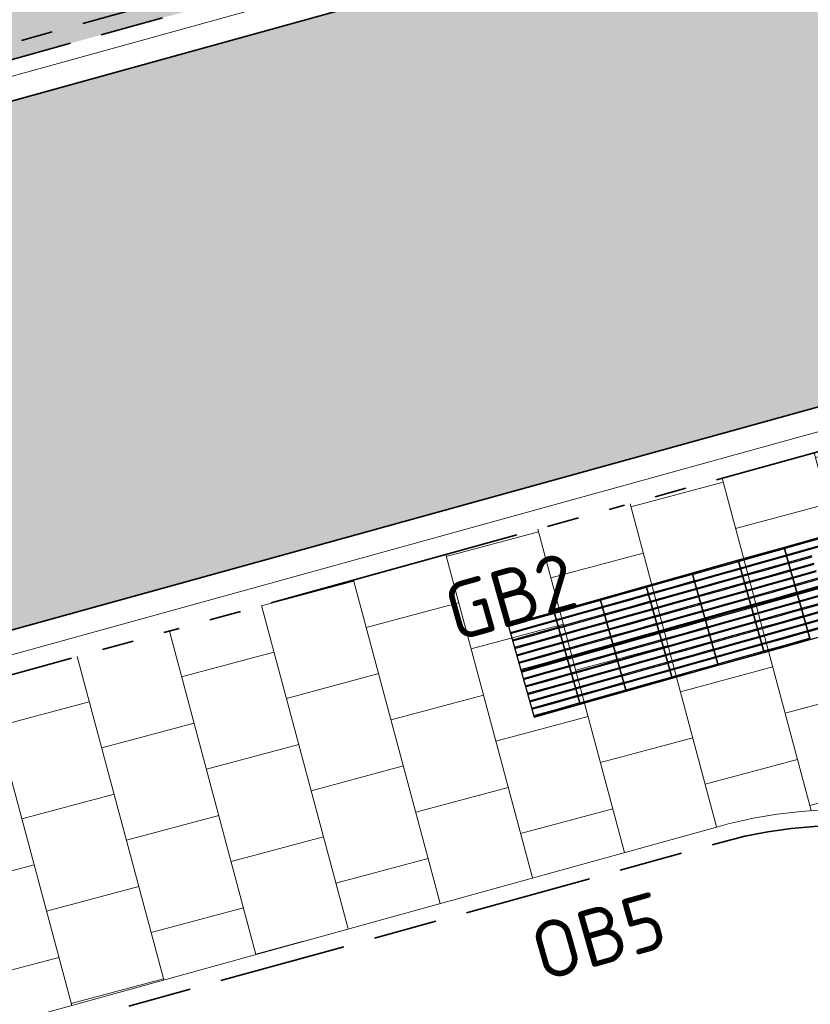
# Model space of a CAD drawing. Header units: metres. Extents: x 196651 to 397723, y 354703 to 710691.
# Tile 32 of 256: x 197585.09 to 197590.06, y 355976.68 to 355982.85. Entities that reach past the tile are written whole.
import ezdxf
from ezdxf.enums import TextEntityAlignment as Align

# ---------------------------------------------------------------- set-up
doc = ezdxf.new("R2010")
doc.units = ezdxf.units.M
doc.header["$MEASUREMENT"] = 0
for name, pattern in [('VH-OPSLUITBAND_100X200', [16, 8, -2, 4, -2]), ('VH-RIJWIELPADBAND_410X225', [28, 16, -2, 2, -2, 0, -2, 2, -2]), ('VH-TROTTOIRBAND_180-200', [20, 10, -2, 2, -2, 2, -2])]:
    doc.linetypes.add(name, pattern=pattern)
for name, color, linetype, lineweight in [('N-WE-GR-GRAS_BERM-A', 86, 'Continuous', 5), ('N-WE-VH-GOOT_TEGEL-G', 170, 'Continuous', 35), ('N-WE-VH-KANTOPSLUITING_OPSLUITBAND_100X200-G', 5, 'VH-OPSLUITBAND_100X200', 35), ('N-WE-VH-KANTOPSLUITING_RIJWIELPADBAND_410X250-G', 5, 'VH-RIJWIELPADBAND_410X225', 35), ('N-WE-VH-KANTOPSLUITING_TEKST-T', 7, 'VH-OPSLUITBAND_100X200', 35), ('N-WE-VH-KANTOPSLUITING_TROTTOIRBAND_180 200-G', 6, 'VH-TROTTOIRBAND_180-200', 35), ('N-WE-VH-KANTVERHARDING-G', 1, 'Continuous', 5), ('N-WE-VH-VERHARDING_ASFALT_DEKLAAG-G_ZWART', 252, 'Continuous', 5), ('N-WE-VH-VERHARDING_TEGEL-A', 252, 'Continuous', 5), ('N-WE-VH-VERKEERSTEGEL-GELEIDETEGEL-S', 5, 'Continuous', 25), ('X-XX-AL-AANPIJLING-M', 7, 'Continuous', 18)]:
    doc.layers.add(name, color=color, linetype=linetype, lineweight=lineweight)
doc.layers.add('N-WE-VH-VERHARDING_ASFALT_DEKLAAG-G_ROOD', color=7, linetype='Continuous', lineweight=5, true_color=0xbf4040)
doc.styles.add('NLCS-ISO', font='NLCS-ISO.ttf')
doc.styles.add('NLCS-ISO-M200-T18', font='NLCS-ISO.ttf')
doc.dimstyles.new('NLCS-M200-T18-PIJL', dxfattribs={"dimscale": 0.2, "dimtxt": 1.8, "dimasz": 1.8, "dimexe": 2, "dimexo": 2, "dimgap": 0.7, "dimtad": 1, "dimzin": 0, "dimdsep": 46, "dimtxsty": 'NLCS-ISO-M200-T18', "dimcen": 0, "dimdle": 2, "dimse1": 1, "dimse2": 1, "dimclrd": 256, "dimclre": 256, "dimclrt": 256, "dimadec": 1, "dimazin": 0, "dimtfac": 1, "dimtofl": 0, "dimtmove": 1, "dimatfit": 0, "dimfxl": 2, "dimfxlon": 1, "dimtfillclr": 254, "dimtolj": 1, "dimtzin": 0, "dimlwd": 18, "dimlwe": 18, "dimarcsym": 0})

# ---------------------------------------------------------------- blocks, each defined once
blk = doc.blocks.new('TEKST TB')
at = {"style": 'NLCS-ISO'}
blk.add_attdef('TEKST_TROTTOIRBANDEN', text='', height=0.36, rotation=0.34071, dxfattribs=at).set_placement((0, 0), align=Align.BOTTOM_CENTER)
blk = doc.blocks.new('*U1822')
at = {"flags": 128}
for points in [[(3.3, 0.3), (3.3, 0.6), (3.6, 0.6), (3.6, 0.3)], [(3.6, 0.3), (3.6, 0.6), (3.9, 0.6), (3.9, 0.3)], [(3.9, 0.3), (3.9, 0.6), (4.2, 0.6), (4.2, 0.3)], [(4.2, 0.3), (4.2, 0.6), (4.5, 0.6), (4.5, 0.3)], [(4.5, 0.3), (4.5, 0.6), (4.8, 0.6), (4.8, 0.3)], [(4.8, 0.3), (4.8, 0.6), (5.1, 0.6), (5.1, 0.3)], [(5.1, 0.3), (5.1, 0.6), (5.4, 0.6), (5.4, 0.3)], [(3.3, 0), (3.3, 0.3), (3.6, 0.3), (3.6, 0)], [(3.6, 0), (3.6, 0.3), (3.9, 0.3), (3.9, 0)], [(3.9, 0), (3.9, 0.3), (4.2, 0.3), (4.2, 0)], [(4.2, 0), (4.2, 0.3), (4.5, 0.3), (4.5, 0)], [(4.5, 0), (4.5, 0.3), (4.8, 0.3), (4.8, 0)], [(4.8, 0), (4.8, 0.3), (5.1, 0.3), (5.1, 0)], [(5.1, 0), (5.1, 0.3), (5.4, 0.3), (5.4, 0)]]:
    blk.add_lwpolyline(points, close=True, dxfattribs=at)
for points in [[(3.3045, 0.5955, -0.414214), (3.307, 0.598), (3.4475, 0.598)], [(3.4475, 0.593), (3.307, 0.593, -0.414214), (3.3045, 0.5955), (3.3045, 0.5955)], [(3.4475, 0.598), (3.593, 0.598, -0.414214), (3.5955, 0.5955), (3.5955, 0.5955, -0.414214), (3.593, 0.593), (3.4475, 0.593)], [(3.6045, 0.5955, -0.414214), (3.607, 0.598), (3.7475, 0.598)], [(3.7475, 0.593), (3.607, 0.593, -0.414214), (3.6045, 0.5955), (3.6045, 0.5955)], [(3.7475, 0.598), (3.893, 0.598, -0.414214), (3.8955, 0.5955), (3.8955, 0.5955, -0.414214), (3.893, 0.593), (3.7475, 0.593)], [(3.9045, 0.5955, -0.414214), (3.907, 0.598), (4.0475, 0.598)], [(4.0475, 0.593), (3.907, 0.593, -0.414214), (3.9045, 0.5955), (3.9045, 0.5955)], [(4.0475, 0.598), (4.193, 0.598, -0.414214), (4.1955, 0.5955), (4.1955, 0.5955, -0.414214), (4.193, 0.593), (4.0475, 0.593)], [(4.2045, 0.5955, -0.414214), (4.207, 0.598), (4.3475, 0.598)], [(4.3475, 0.593), (4.207, 0.593, -0.414214), (4.2045, 0.5955), (4.2045, 0.5955)], [(4.3475, 0.598), (4.493, 0.598, -0.414214), (4.4955, 0.5955), (4.4955, 0.5955, -0.414214), (4.493, 0.593), (4.3475, 0.593)], [(4.5045, 0.5955, -0.414214), (4.507, 0.598), (4.6475, 0.598)], [(4.6475, 0.593), (4.507, 0.593, -0.414214), (4.5045, 0.5955), (4.5045, 0.5955)], [(4.6475, 0.598), (4.793, 0.598, -0.414214), (4.7955, 0.5955), (4.7955, 0.5955, -0.414214), (4.793, 0.593), (4.6475, 0.593)], [(4.8045, 0.5955, -0.414214), (4.807, 0.598), (4.9475, 0.598)], [(4.9475, 0.593), (4.807, 0.593, -0.414214), (4.8045, 0.5955), (4.8045, 0.5955)], [(4.9475, 0.598), (5.093, 0.598, -0.414214), (5.0955, 0.5955), (5.0955, 0.5955, -0.414214), (5.093, 0.593), (4.9475, 0.593)], [(5.1045, 0.5955, -0.414214), (5.107, 0.598), (5.2475, 0.598)], [(5.2475, 0.593), (5.107, 0.593, -0.414214), (5.1045, 0.5955), (5.1045, 0.5955)], [(5.2475, 0.598), (5.393, 0.598, -0.414214), (5.3955, 0.5955), (5.3955, 0.5955, -0.414214), (5.393, 0.593), (5.2475, 0.593)], [(3.3045, 0.547, -0.414214), (3.307, 0.5495), (3.4475, 0.5495)], [(3.4475, 0.5445), (3.307, 0.5445, -0.414214), (3.3045, 0.547), (3.3045, 0.547)], [(3.4475, 0.5495), (3.593, 0.5495, -0.414214), (3.5955, 0.547), (3.5955, 0.547, -0.414214), (3.593, 0.5445), (3.4475, 0.5445)], [(3.4475, 0.501), (3.593, 0.501, -0.414214), (3.5955, 0.4985), (3.5955, 0.4985, -0.414214), (3.593, 0.496), (3.4475, 0.496)], [(3.6045, 0.547, -0.414214), (3.607, 0.5495), (3.7475, 0.5495)], [(3.7475, 0.5445), (3.607, 0.5445, -0.414214), (3.6045, 0.547), (3.6045, 0.547)], [(3.6045, 0.4985, -0.414214), (3.607, 0.501), (3.7475, 0.501)], [(3.7475, 0.496), (3.607, 0.496, -0.414214), (3.6045, 0.4985), (3.6045, 0.4985)], [(3.7475, 0.5495), (3.893, 0.5495, -0.414214), (3.8955, 0.547), (3.8955, 0.547, -0.414214), (3.893, 0.5445), (3.7475, 0.5445)], [(3.7475, 0.501), (3.893, 0.501, -0.414214), (3.8955, 0.4985), (3.8955, 0.4985, -0.414214), (3.893, 0.496), (3.7475, 0.496)], [(3.9045, 0.547, -0.414214), (3.907, 0.5495), (4.0475, 0.5495)], [(4.0475, 0.5445), (3.907, 0.5445, -0.414214), (3.9045, 0.547), (3.9045, 0.547)], [(3.9045, 0.4985, -0.414214), (3.907, 0.501), (4.0475, 0.501)], [(4.0475, 0.496), (3.907, 0.496, -0.414214), (3.9045, 0.4985), (3.9045, 0.4985)], [(4.0475, 0.5495), (4.193, 0.5495, -0.414214), (4.1955, 0.547), (4.1955, 0.547, -0.414214), (4.193, 0.5445), (4.0475, 0.5445)], [(4.0475, 0.501), (4.193, 0.501, -0.414214), (4.1955, 0.4985), (4.1955, 0.4985, -0.414214), (4.193, 0.496), (4.0475, 0.496)], [(4.2045, 0.547, -0.414214), (4.207, 0.5495), (4.3475, 0.5495)], [(4.3475, 0.5445), (4.207, 0.5445, -0.414214), (4.2045, 0.547), (4.2045, 0.547)], [(4.2045, 0.4985, -0.414214), (4.207, 0.501), (4.3475, 0.501)], [(4.3475, 0.496), (4.207, 0.496, -0.414214), (4.2045, 0.4985), (4.2045, 0.4985)], [(4.3475, 0.5495), (4.493, 0.5495, -0.414214), (4.4955, 0.547), (4.4955, 0.547, -0.414214), (4.493, 0.5445), (4.3475, 0.5445)], [(4.3475, 0.501), (4.493, 0.501, -0.414214), (4.4955, 0.4985), (4.4955, 0.4985, -0.414214), (4.493, 0.496), (4.3475, 0.496)], [(4.5045, 0.547, -0.414214), (4.507, 0.5495), (4.6475, 0.5495)], [(4.6475, 0.5445), (4.507, 0.5445, -0.414214), (4.5045, 0.547), (4.5045, 0.547)], [(4.5045, 0.4985, -0.414214), (4.507, 0.501), (4.6475, 0.501)], [(4.6475, 0.496), (4.507, 0.496, -0.414214), (4.5045, 0.4985), (4.5045, 0.4985)], [(4.6475, 0.5495), (4.793, 0.5495, -0.414214), (4.7955, 0.547), (4.7955, 0.547, -0.414214), (4.793, 0.5445), (4.6475, 0.5445)], [(4.6475, 0.501), (4.793, 0.501, -0.414214), (4.7955, 0.4985), (4.7955, 0.4985, -0.414214), (4.793, 0.496), (4.6475, 0.496)], [(4.8045, 0.547, -0.414214), (4.807, 0.5495), (4.9475, 0.5495)], [(4.9475, 0.5445), (4.807, 0.5445, -0.414214), (4.8045, 0.547), (4.8045, 0.547)], [(4.8045, 0.4985, -0.414214), (4.807, 0.501), (4.9475, 0.501)], [(4.9475, 0.496), (4.807, 0.496, -0.414214), (4.8045, 0.4985), (4.8045, 0.4985)], [(4.9475, 0.5495), (5.093, 0.5495, -0.414214), (5.0955, 0.547), (5.0955, 0.547, -0.414214), (5.093, 0.5445), (4.9475, 0.5445)], [(4.9475, 0.501), (5.093, 0.501, -0.414214), (5.0955, 0.4985), (5.0955, 0.4985, -0.414214), (5.093, 0.496), (4.9475, 0.496)], [(5.1045, 0.547, -0.414214), (5.107, 0.5495), (5.2475, 0.5495)], [(5.2475, 0.5445), (5.107, 0.5445, -0.414214), (5.1045, 0.547), (5.1045, 0.547)], [(5.1045, 0.4985, -0.414214), (5.107, 0.501), (5.2475, 0.501)], [(5.2475, 0.496), (5.107, 0.496, -0.414214), (5.1045, 0.4985), (5.1045, 0.4985)], [(5.2475, 0.5495), (5.393, 0.5495, -0.414214), (5.3955, 0.547), (5.3955, 0.547, -0.414214), (5.393, 0.5445), (5.2475, 0.5445)], [(5.2475, 0.501), (5.393, 0.501, -0.414214), (5.3955, 0.4985), (5.3955, 0.4985, -0.414214), (5.393, 0.496), (5.2475, 0.496)], [(3.4475, 0.4525), (3.593, 0.4525, -0.414214), (3.5955, 0.45), (3.5955, 0.45, -0.414214), (3.593, 0.4475), (3.4475, 0.4475)], [(3.6045, 0.45, -0.414214), (3.607, 0.4525), (3.7475, 0.4525)], [(3.7475, 0.4475), (3.607, 0.4475, -0.414214), (3.6045, 0.45), (3.6045, 0.45)], [(3.7475, 0.4525), (3.893, 0.4525, -0.414214), (3.8955, 0.45), (3.8955, 0.45, -0.414214), (3.893, 0.4475), (3.7475, 0.4475)], [(3.9045, 0.45, -0.414214), (3.907, 0.4525), (4.0475, 0.4525)], [(4.0475, 0.4475), (3.907, 0.4475, -0.414214), (3.9045, 0.45), (3.9045, 0.45)], [(4.0475, 0.4525), (4.193, 0.4525, -0.414214), (4.1955, 0.45), (4.1955, 0.45, -0.414214), (4.193, 0.4475), (4.0475, 0.4475)], [(4.2045, 0.45, -0.414214), (4.207, 0.4525), (4.3475, 0.4525)], [(4.3475, 0.4475), (4.207, 0.4475, -0.414214), (4.2045, 0.45), (4.2045, 0.45)], [(4.3475, 0.4525), (4.493, 0.4525, -0.414214), (4.4955, 0.45), (4.4955, 0.45, -0.414214), (4.493, 0.4475), (4.3475, 0.4475)], [(4.5045, 0.45, -0.414214), (4.507, 0.4525), (4.6475, 0.4525)], [(4.6475, 0.4475), (4.507, 0.4475, -0.414214), (4.5045, 0.45), (4.5045, 0.45)], [(4.6475, 0.4525), (4.793, 0.4525, -0.414214), (4.7955, 0.45), (4.7955, 0.45, -0.414214), (4.793, 0.4475), (4.6475, 0.4475)], [(4.8045, 0.45, -0.414214), (4.807, 0.4525), (4.9475, 0.4525)], [(4.9475, 0.4475), (4.807, 0.4475, -0.414214), (4.8045, 0.45), (4.8045, 0.45)], [(4.9475, 0.4525), (5.093, 0.4525, -0.414214), (5.0955, 0.45), (5.0955, 0.45, -0.414214), (5.093, 0.4475), (4.9475, 0.4475)], [(5.1045, 0.45, -0.414214), (5.107, 0.4525), (5.2475, 0.4525)], [(5.2475, 0.4475), (5.107, 0.4475, -0.414214), (5.1045, 0.45), (5.1045, 0.45)], [(5.2475, 0.4525), (5.393, 0.4525, -0.414214), (5.3955, 0.45), (5.3955, 0.45, -0.414214), (5.393, 0.4475), (5.2475, 0.4475)], [(3.4475, 0.404), (3.593, 0.404, -0.414214), (3.5955, 0.4015), (3.5955, 0.4015, -0.414214), (3.593, 0.399), (3.4475, 0.399)], [(3.6045, 0.4015, -0.414214), (3.607, 0.404), (3.7475, 0.404)], [(3.7475, 0.399), (3.607, 0.399, -0.414214), (3.6045, 0.4015), (3.6045, 0.4015)], [(3.7475, 0.404), (3.893, 0.404, -0.414214), (3.8955, 0.4015), (3.8955, 0.4015, -0.414214), (3.893, 0.399), (3.7475, 0.399)], [(3.9045, 0.4015, -0.414214), (3.907, 0.404), (4.0475, 0.404)], [(4.0475, 0.399), (3.907, 0.399, -0.414214), (3.9045, 0.4015), (3.9045, 0.4015)], [(4.0475, 0.404), (4.193, 0.404, -0.414214), (4.1955, 0.4015), (4.1955, 0.4015, -0.414214), (4.193, 0.399), (4.0475, 0.399)], [(4.2045, 0.4015, -0.414214), (4.207, 0.404), (4.3475, 0.404)], [(4.3475, 0.399), (4.207, 0.399, -0.414214), (4.2045, 0.4015), (4.2045, 0.4015)], [(4.3475, 0.404), (4.493, 0.404, -0.414214), (4.4955, 0.4015), (4.4955, 0.4015, -0.414214), (4.493, 0.399), (4.3475, 0.399)], [(4.5045, 0.4015, -0.414214), (4.507, 0.404), (4.6475, 0.404)], [(4.6475, 0.399), (4.507, 0.399, -0.414214), (4.5045, 0.4015), (4.5045, 0.4015)], [(4.6475, 0.404), (4.793, 0.404, -0.414214), (4.7955, 0.4015), (4.7955, 0.4015, -0.414214), (4.793, 0.399), (4.6475, 0.399)], [(4.8045, 0.4015, -0.414214), (4.807, 0.404), (4.9475, 0.404)], [(4.9475, 0.399), (4.807, 0.399, -0.414214), (4.8045, 0.4015), (4.8045, 0.4015)], [(4.9475, 0.404), (5.093, 0.404, -0.414214), (5.0955, 0.4015), (5.0955, 0.4015, -0.414214), (5.093, 0.399), (4.9475, 0.399)], [(5.1045, 0.4015, -0.414214), (5.107, 0.404), (5.2475, 0.404)], [(5.2475, 0.399), (5.107, 0.399, -0.414214), (5.1045, 0.4015), (5.1045, 0.4015)], [(5.2475, 0.404), (5.393, 0.404, -0.414214), (5.3955, 0.4015), (5.3955, 0.4015, -0.414214), (5.393, 0.399), (5.2475, 0.399)], [(3.4475, 0.3555), (3.593, 0.3555, -0.414214), (3.5955, 0.353), (3.5955, 0.353, -0.414214), (3.593, 0.3505), (3.4475, 0.3505)], [(3.6045, 0.353, -0.414214), (3.607, 0.3555), (3.7475, 0.3555)], [(3.7475, 0.3505), (3.607, 0.3505, -0.414214), (3.6045, 0.353), (3.6045, 0.353)], [(3.7475, 0.3555), (3.893, 0.3555, -0.414214), (3.8955, 0.353), (3.8955, 0.353, -0.414214), (3.893, 0.3505), (3.7475, 0.3505)], [(3.9045, 0.353, -0.414214), (3.907, 0.3555), (4.0475, 0.3555)], [(4.0475, 0.3505), (3.907, 0.3505, -0.414214), (3.9045, 0.353), (3.9045, 0.353)], [(4.0475, 0.3555), (4.193, 0.3555, -0.414214), (4.1955, 0.353), (4.1955, 0.353, -0.414214), (4.193, 0.3505), (4.0475, 0.3505)], [(4.2045, 0.353, -0.414214), (4.207, 0.3555), (4.3475, 0.3555)], [(4.3475, 0.3505), (4.207, 0.3505, -0.414214), (4.2045, 0.353), (4.2045, 0.353)], [(4.3475, 0.3555), (4.493, 0.3555, -0.414214), (4.4955, 0.353), (4.4955, 0.353, -0.414214), (4.493, 0.3505), (4.3475, 0.3505)], [(4.5045, 0.353, -0.414214), (4.507, 0.3555), (4.6475, 0.3555)], [(4.6475, 0.3505), (4.507, 0.3505, -0.414214), (4.5045, 0.353), (4.5045, 0.353)], [(4.6475, 0.3555), (4.793, 0.3555, -0.414214), (4.7955, 0.353), (4.7955, 0.353, -0.414214), (4.793, 0.3505), (4.6475, 0.3505)], [(4.8045, 0.353, -0.414214), (4.807, 0.3555), (4.9475, 0.3555)], [(4.9475, 0.3505), (4.807, 0.3505, -0.414214), (4.8045, 0.353), (4.8045, 0.353)], [(4.9475, 0.3555), (5.093, 0.3555, -0.414214), (5.0955, 0.353), (5.0955, 0.353, -0.414214), (5.093, 0.3505), (4.9475, 0.3505)], [(5.1045, 0.353, -0.414214), (5.107, 0.3555), (5.2475, 0.3555)], [(5.2475, 0.3505), (5.107, 0.3505, -0.414214), (5.1045, 0.353), (5.1045, 0.353)], [(5.2475, 0.3555), (5.393, 0.3555, -0.414214), (5.3955, 0.353), (5.3955, 0.353, -0.414214), (5.393, 0.3505), (5.2475, 0.3505)], [(3.4475, 0.307), (3.593, 0.307, -0.414214), (3.5955, 0.3045), (3.5955, 0.3045, -0.414214), (3.593, 0.302), (3.4475, 0.302)], [(3.4475, 0.298), (3.593, 0.298, -0.414214), (3.5955, 0.2955), (3.5955, 0.2955, -0.414214), (3.593, 0.293), (3.4475, 0.293)], [(3.4475, 0.2495), (3.593, 0.2495, -0.414214), (3.5955, 0.247), (3.5955, 0.247, -0.414214), (3.593, 0.2445), (3.4475, 0.2445)], [(3.6045, 0.3045, -0.414214), (3.607, 0.307), (3.7475, 0.307)], [(3.7475, 0.302), (3.607, 0.302, -0.414214), (3.6045, 0.3045), (3.6045, 0.3045)], [(3.6045, 0.2955, -0.414214), (3.607, 0.298), (3.7475, 0.298)], [(3.7475, 0.293), (3.607, 0.293, -0.414214), (3.6045, 0.2955), (3.6045, 0.2955)], [(3.6045, 0.247, -0.414214), (3.607, 0.2495), (3.7475, 0.2495)], [(3.7475, 0.307), (3.893, 0.307, -0.414214), (3.8955, 0.3045), (3.8955, 0.3045, -0.414214), (3.893, 0.302), (3.7475, 0.302)], [(3.7475, 0.298), (3.893, 0.298, -0.414214), (3.8955, 0.2955), (3.8955, 0.2955, -0.414214), (3.893, 0.293), (3.7475, 0.293)], [(3.7475, 0.2495), (3.893, 0.2495, -0.414214), (3.8955, 0.247), (3.8955, 0.247, -0.414214), (3.893, 0.2445), (3.7475, 0.2445)], [(3.9045, 0.3045, -0.414214), (3.907, 0.307), (4.0475, 0.307)], [(4.0475, 0.302), (3.907, 0.302, -0.414214), (3.9045, 0.3045), (3.9045, 0.3045)], [(3.9045, 0.2955, -0.414214), (3.907, 0.298), (4.0475, 0.298)], [(4.0475, 0.293), (3.907, 0.293, -0.414214), (3.9045, 0.2955), (3.9045, 0.2955)], [(3.9045, 0.247, -0.414214), (3.907, 0.2495), (4.0475, 0.2495)], [(4.0475, 0.307), (4.193, 0.307, -0.414214), (4.1955, 0.3045), (4.1955, 0.3045, -0.414214), (4.193, 0.302), (4.0475, 0.302)], [(4.0475, 0.298), (4.193, 0.298, -0.414214), (4.1955, 0.2955), (4.1955, 0.2955, -0.414214), (4.193, 0.293), (4.0475, 0.293)], [(4.0475, 0.2495), (4.193, 0.2495, -0.414214), (4.1955, 0.247), (4.1955, 0.247, -0.414214), (4.193, 0.2445), (4.0475, 0.2445)], [(4.2045, 0.3045, -0.414214), (4.207, 0.307), (4.3475, 0.307)], [(4.3475, 0.302), (4.207, 0.302, -0.414214), (4.2045, 0.3045), (4.2045, 0.3045)], [(4.2045, 0.2955, -0.414214), (4.207, 0.298), (4.3475, 0.298)], [(4.3475, 0.293), (4.207, 0.293, -0.414214), (4.2045, 0.2955), (4.2045, 0.2955)], [(4.2045, 0.247, -0.414214), (4.207, 0.2495), (4.3475, 0.2495)], [(4.3475, 0.307), (4.493, 0.307, -0.414214), (4.4955, 0.3045), (4.4955, 0.3045, -0.414214), (4.493, 0.302), (4.3475, 0.302)], [(4.3475, 0.298), (4.493, 0.298, -0.414214), (4.4955, 0.2955), (4.4955, 0.2955, -0.414214), (4.493, 0.293), (4.3475, 0.293)], [(4.3475, 0.2495), (4.493, 0.2495, -0.414214), (4.4955, 0.247), (4.4955, 0.247, -0.414214), (4.493, 0.2445), (4.3475, 0.2445)], [(4.5045, 0.3045, -0.414214), (4.507, 0.307), (4.6475, 0.307)], [(4.6475, 0.302), (4.507, 0.302, -0.414214), (4.5045, 0.3045), (4.5045, 0.3045)], [(4.5045, 0.2955, -0.414214), (4.507, 0.298), (4.6475, 0.298)], [(4.6475, 0.293), (4.507, 0.293, -0.414214), (4.5045, 0.2955), (4.5045, 0.2955)], [(4.5045, 0.247, -0.414214), (4.507, 0.2495), (4.6475, 0.2495)], [(4.6475, 0.307), (4.793, 0.307, -0.414214), (4.7955, 0.3045), (4.7955, 0.3045, -0.414214), (4.793, 0.302), (4.6475, 0.302)], [(4.6475, 0.298), (4.793, 0.298, -0.414214), (4.7955, 0.2955), (4.7955, 0.2955, -0.414214), (4.793, 0.293), (4.6475, 0.293)], [(4.6475, 0.2495), (4.793, 0.2495, -0.414214), (4.7955, 0.247), (4.7955, 0.247, -0.414214), (4.793, 0.2445), (4.6475, 0.2445)], [(4.8045, 0.3045, -0.414214), (4.807, 0.307), (4.9475, 0.307)], [(4.9475, 0.302), (4.807, 0.302, -0.414214), (4.8045, 0.3045), (4.8045, 0.3045)], [(4.8045, 0.2955, -0.414214), (4.807, 0.298), (4.9475, 0.298)], [(4.9475, 0.293), (4.807, 0.293, -0.414214), (4.8045, 0.2955), (4.8045, 0.2955)], [(4.8045, 0.247, -0.414214), (4.807, 0.2495), (4.9475, 0.2495)], [(4.9475, 0.307), (5.093, 0.307, -0.414214), (5.0955, 0.3045), (5.0955, 0.3045, -0.414214), (5.093, 0.302), (4.9475, 0.302)], [(4.9475, 0.298), (5.093, 0.298, -0.414214), (5.0955, 0.2955), (5.0955, 0.2955, -0.414214), (5.093, 0.293), (4.9475, 0.293)], [(4.9475, 0.2495), (5.093, 0.2495, -0.414214), (5.0955, 0.247), (5.0955, 0.247, -0.414214), (5.093, 0.2445), (4.9475, 0.2445)], [(5.1045, 0.3045, -0.414214), (5.107, 0.307), (5.2475, 0.307)], [(5.2475, 0.302), (5.107, 0.302, -0.414214), (5.1045, 0.3045), (5.1045, 0.3045)], [(5.1045, 0.2955, -0.414214), (5.107, 0.298), (5.2475, 0.298)], [(5.2475, 0.293), (5.107, 0.293, -0.414214), (5.1045, 0.2955), (5.1045, 0.2955)], [(5.1045, 0.247, -0.414214), (5.107, 0.2495), (5.2475, 0.2495)], [(5.2475, 0.307), (5.393, 0.307, -0.414214), (5.3955, 0.3045), (5.3955, 0.3045, -0.414214), (5.393, 0.302), (5.2475, 0.302)], [(5.2475, 0.298), (5.393, 0.298, -0.414214), (5.3955, 0.2955), (5.3955, 0.2955, -0.414214), (5.393, 0.293), (5.2475, 0.293)], [(5.2475, 0.2495), (5.393, 0.2495, -0.414214), (5.3955, 0.247), (5.3955, 0.247, -0.414214), (5.393, 0.2445), (5.2475, 0.2445)], [(3.4475, 0.201), (3.593, 0.201, -0.414214), (3.5955, 0.1985), (3.5955, 0.1985, -0.414214), (3.593, 0.196), (3.4475, 0.196)], [(3.7475, 0.2445), (3.607, 0.2445, -0.414214), (3.6045, 0.247), (3.6045, 0.247)], [(3.6045, 0.1985, -0.414214), (3.607, 0.201), (3.7475, 0.201)], [(3.7475, 0.196), (3.607, 0.196, -0.414214), (3.6045, 0.1985), (3.6045, 0.1985)], [(3.7475, 0.201), (3.893, 0.201, -0.414214), (3.8955, 0.1985), (3.8955, 0.1985, -0.414214), (3.893, 0.196), (3.7475, 0.196)], [(4.0475, 0.2445), (3.907, 0.2445, -0.414214), (3.9045, 0.247), (3.9045, 0.247)], [(3.9045, 0.1985, -0.414214), (3.907, 0.201), (4.0475, 0.201)], [(4.0475, 0.196), (3.907, 0.196, -0.414214), (3.9045, 0.1985), (3.9045, 0.1985)], [(4.0475, 0.201), (4.193, 0.201, -0.414214), (4.1955, 0.1985), (4.1955, 0.1985, -0.414214), (4.193, 0.196), (4.0475, 0.196)], [(4.3475, 0.2445), (4.207, 0.2445, -0.414214), (4.2045, 0.247), (4.2045, 0.247)], [(4.2045, 0.1985, -0.414214), (4.207, 0.201), (4.3475, 0.201)], [(4.3475, 0.196), (4.207, 0.196, -0.414214), (4.2045, 0.1985), (4.2045, 0.1985)], [(4.3475, 0.201), (4.493, 0.201, -0.414214), (4.4955, 0.1985), (4.4955, 0.1985, -0.414214), (4.493, 0.196), (4.3475, 0.196)], [(4.6475, 0.2445), (4.507, 0.2445, -0.414214), (4.5045, 0.247), (4.5045, 0.247)], [(4.5045, 0.1985, -0.414214), (4.507, 0.201), (4.6475, 0.201)], [(4.6475, 0.196), (4.507, 0.196, -0.414214), (4.5045, 0.1985), (4.5045, 0.1985)], [(4.6475, 0.201), (4.793, 0.201, -0.414214), (4.7955, 0.1985), (4.7955, 0.1985, -0.414214), (4.793, 0.196), (4.6475, 0.196)], [(4.9475, 0.2445), (4.807, 0.2445, -0.414214), (4.8045, 0.247), (4.8045, 0.247)], [(4.8045, 0.1985, -0.414214), (4.807, 0.201), (4.9475, 0.201)], [(4.9475, 0.196), (4.807, 0.196, -0.414214), (4.8045, 0.1985), (4.8045, 0.1985)], [(4.9475, 0.201), (5.093, 0.201, -0.414214), (5.0955, 0.1985), (5.0955, 0.1985, -0.414214), (5.093, 0.196), (4.9475, 0.196)], [(5.2475, 0.2445), (5.107, 0.2445, -0.414214), (5.1045, 0.247), (5.1045, 0.247)], [(5.1045, 0.1985, -0.414214), (5.107, 0.201), (5.2475, 0.201)], [(5.2475, 0.196), (5.107, 0.196, -0.414214), (5.1045, 0.1985), (5.1045, 0.1985)], [(5.2475, 0.201), (5.393, 0.201, -0.414214), (5.3955, 0.1985), (5.3955, 0.1985, -0.414214), (5.393, 0.196), (5.2475, 0.196)], [(3.4475, 0.1525), (3.593, 0.1525, -0.414214), (3.5955, 0.15), (3.5955, 0.15, -0.414214), (3.593, 0.1475), (3.4475, 0.1475)], [(3.6045, 0.15, -0.414214), (3.607, 0.1525), (3.7475, 0.1525)], [(3.7475, 0.1475), (3.607, 0.1475, -0.414214), (3.6045, 0.15), (3.6045, 0.15)], [(3.7475, 0.1525), (3.893, 0.1525, -0.414214), (3.8955, 0.15), (3.8955, 0.15, -0.414214), (3.893, 0.1475), (3.7475, 0.1475)], [(3.9045, 0.15, -0.414214), (3.907, 0.1525), (4.0475, 0.1525)], [(4.0475, 0.1475), (3.907, 0.1475, -0.414214), (3.9045, 0.15), (3.9045, 0.15)], [(4.0475, 0.1525), (4.193, 0.1525, -0.414214), (4.1955, 0.15), (4.1955, 0.15, -0.414214), (4.193, 0.1475), (4.0475, 0.1475)], [(4.2045, 0.15, -0.414214), (4.207, 0.1525), (4.3475, 0.1525)], [(4.3475, 0.1475), (4.207, 0.1475, -0.414214), (4.2045, 0.15), (4.2045, 0.15)], [(4.3475, 0.1525), (4.493, 0.1525, -0.414214), (4.4955, 0.15), (4.4955, 0.15, -0.414214), (4.493, 0.1475), (4.3475, 0.1475)], [(4.5045, 0.15, -0.414214), (4.507, 0.1525), (4.6475, 0.1525)], [(4.6475, 0.1475), (4.507, 0.1475, -0.414214), (4.5045, 0.15), (4.5045, 0.15)], [(4.6475, 0.1525), (4.793, 0.1525, -0.414214), (4.7955, 0.15), (4.7955, 0.15, -0.414214), (4.793, 0.1475), (4.6475, 0.1475)], [(4.8045, 0.15, -0.414214), (4.807, 0.1525), (4.9475, 0.1525)], [(4.9475, 0.1475), (4.807, 0.1475, -0.414214), (4.8045, 0.15), (4.8045, 0.15)], [(4.9475, 0.1525), (5.093, 0.1525, -0.414214), (5.0955, 0.15), (5.0955, 0.15, -0.414214), (5.093, 0.1475), (4.9475, 0.1475)], [(5.1045, 0.15, -0.414214), (5.107, 0.1525), (5.2475, 0.1525)], [(5.2475, 0.1475), (5.107, 0.1475, -0.414214), (5.1045, 0.15), (5.1045, 0.15)], [(5.2475, 0.1525), (5.393, 0.1525, -0.414214), (5.3955, 0.15), (5.3955, 0.15, -0.414214), (5.393, 0.1475), (5.2475, 0.1475)], [(3.4475, 0.104), (3.593, 0.104, -0.414214), (3.5955, 0.1015), (3.5955, 0.1015, -0.414214), (3.593, 0.099), (3.4475, 0.099)], [(3.6045, 0.1015, -0.414214), (3.607, 0.104), (3.7475, 0.104)], [(3.7475, 0.099), (3.607, 0.099, -0.414214), (3.6045, 0.1015), (3.6045, 0.1015)], [(3.7475, 0.104), (3.893, 0.104, -0.414214), (3.8955, 0.1015), (3.8955, 0.1015, -0.414214), (3.893, 0.099), (3.7475, 0.099)], [(3.9045, 0.1015, -0.414214), (3.907, 0.104), (4.0475, 0.104)], [(4.0475, 0.099), (3.907, 0.099, -0.414214), (3.9045, 0.1015), (3.9045, 0.1015)], [(4.0475, 0.104), (4.193, 0.104, -0.414214), (4.1955, 0.1015), (4.1955, 0.1015, -0.414214), (4.193, 0.099), (4.0475, 0.099)], [(4.2045, 0.1015, -0.414214), (4.207, 0.104), (4.3475, 0.104)], [(4.3475, 0.099), (4.207, 0.099, -0.414214), (4.2045, 0.1015), (4.2045, 0.1015)], [(4.3475, 0.104), (4.493, 0.104, -0.414214), (4.4955, 0.1015), (4.4955, 0.1015, -0.414214), (4.493, 0.099), (4.3475, 0.099)], [(4.5045, 0.1015, -0.414214), (4.507, 0.104), (4.6475, 0.104)], [(4.6475, 0.099), (4.507, 0.099, -0.414214), (4.5045, 0.1015), (4.5045, 0.1015)], [(4.6475, 0.104), (4.793, 0.104, -0.414214), (4.7955, 0.1015), (4.7955, 0.1015, -0.414214), (4.793, 0.099), (4.6475, 0.099)], [(4.8045, 0.1015, -0.414214), (4.807, 0.104), (4.9475, 0.104)], [(4.9475, 0.099), (4.807, 0.099, -0.414214), (4.8045, 0.1015), (4.8045, 0.1015)], [(4.9475, 0.104), (5.093, 0.104, -0.414214), (5.0955, 0.1015), (5.0955, 0.1015, -0.414214), (5.093, 0.099), (4.9475, 0.099)], [(5.1045, 0.1015, -0.414214), (5.107, 0.104), (5.2475, 0.104)], [(5.2475, 0.099), (5.107, 0.099, -0.414214), (5.1045, 0.1015), (5.1045, 0.1015)], [(5.2475, 0.104), (5.393, 0.104, -0.414214), (5.3955, 0.1015), (5.3955, 0.1015, -0.414214), (5.393, 0.099), (5.2475, 0.099)], [(3.4475, 0.0555), (3.593, 0.0555, -0.414214), (3.5955, 0.053), (3.5955, 0.053, -0.414214), (3.593, 0.0505), (3.4475, 0.0505)], [(3.6045, 0.053, -0.414214), (3.607, 0.0555), (3.7475, 0.0555)], [(3.7475, 0.0505), (3.607, 0.0505, -0.414214), (3.6045, 0.053), (3.6045, 0.053)], [(3.6045, 0.0045, -0.414214), (3.607, 0.007), (3.7475, 0.007)], [(3.7475, 0.002), (3.607, 0.002, -0.414214), (3.6045, 0.0045), (3.6045, 0.0045)], [(3.7475, 0.0555), (3.893, 0.0555, -0.414214), (3.8955, 0.053), (3.8955, 0.053, -0.414214), (3.893, 0.0505), (3.7475, 0.0505)], [(3.7475, 0.007), (3.893, 0.007, -0.414214), (3.8955, 0.0045), (3.8955, 0.0045, -0.414214), (3.893, 0.002), (3.7475, 0.002)], [(3.9045, 0.053, -0.414214), (3.907, 0.0555), (4.0475, 0.0555)], [(4.0475, 0.0505), (3.907, 0.0505, -0.414214), (3.9045, 0.053), (3.9045, 0.053)], [(3.9045, 0.0045, -0.414214), (3.907, 0.007), (4.0475, 0.007)], [(4.0475, 0.002), (3.907, 0.002, -0.414214), (3.9045, 0.0045), (3.9045, 0.0045)], [(4.0475, 0.0555), (4.193, 0.0555, -0.414214), (4.1955, 0.053), (4.1955, 0.053, -0.414214), (4.193, 0.0505), (4.0475, 0.0505)], [(4.0475, 0.007), (4.193, 0.007, -0.414214), (4.1955, 0.0045), (4.1955, 0.0045, -0.414214), (4.193, 0.002), (4.0475, 0.002)], [(4.2045, 0.053, -0.414214), (4.207, 0.0555), (4.3475, 0.0555)], [(4.3475, 0.0505), (4.207, 0.0505, -0.414214), (4.2045, 0.053), (4.2045, 0.053)], [(4.2045, 0.0045, -0.414214), (4.207, 0.007), (4.3475, 0.007)], [(4.3475, 0.002), (4.207, 0.002, -0.414214), (4.2045, 0.0045), (4.2045, 0.0045)], [(4.3475, 0.0555), (4.493, 0.0555, -0.414214), (4.4955, 0.053), (4.4955, 0.053, -0.414214), (4.493, 0.0505), (4.3475, 0.0505)], [(4.3475, 0.007), (4.493, 0.007, -0.414214), (4.4955, 0.0045), (4.4955, 0.0045, -0.414214), (4.493, 0.002), (4.3475, 0.002)], [(4.5045, 0.053, -0.414214), (4.507, 0.0555), (4.6475, 0.0555)], [(4.6475, 0.0505), (4.507, 0.0505, -0.414214), (4.5045, 0.053), (4.5045, 0.053)], [(4.5045, 0.0045, -0.414214), (4.507, 0.007), (4.6475, 0.007)], [(4.6475, 0.002), (4.507, 0.002, -0.414214), (4.5045, 0.0045), (4.5045, 0.0045)], [(4.6475, 0.0555), (4.793, 0.0555, -0.414214), (4.7955, 0.053), (4.7955, 0.053, -0.414214), (4.793, 0.0505), (4.6475, 0.0505)], [(4.6475, 0.007), (4.793, 0.007, -0.414214), (4.7955, 0.0045), (4.7955, 0.0045, -0.414214), (4.793, 0.002), (4.6475, 0.002)], [(4.8045, 0.053, -0.414214), (4.807, 0.0555), (4.9475, 0.0555)], [(4.9475, 0.0505), (4.807, 0.0505, -0.414214), (4.8045, 0.053), (4.8045, 0.053)], [(4.8045, 0.0045, -0.414214), (4.807, 0.007), (4.9475, 0.007)], [(4.9475, 0.002), (4.807, 0.002, -0.414214), (4.8045, 0.0045), (4.8045, 0.0045)], [(4.9475, 0.0555), (5.093, 0.0555, -0.414214), (5.0955, 0.053), (5.0955, 0.053, -0.414214), (5.093, 0.0505), (4.9475, 0.0505)], [(4.9475, 0.007), (5.093, 0.007, -0.414214), (5.0955, 0.0045), (5.0955, 0.0045, -0.414214), (5.093, 0.002), (4.9475, 0.002)], [(5.1045, 0.053, -0.414214), (5.107, 0.0555), (5.2475, 0.0555)], [(5.2475, 0.0505), (5.107, 0.0505, -0.414214), (5.1045, 0.053), (5.1045, 0.053)], [(5.1045, 0.0045, -0.414214), (5.107, 0.007), (5.2475, 0.007)], [(5.2475, 0.002), (5.107, 0.002, -0.414214), (5.1045, 0.0045), (5.1045, 0.0045)], [(5.2475, 0.0555), (5.393, 0.0555, -0.414214), (5.3955, 0.053), (5.3955, 0.053, -0.414214), (5.393, 0.0505), (5.2475, 0.0505)], [(5.2475, 0.007), (5.393, 0.007, -0.414214), (5.3955, 0.0045), (5.3955, 0.0045, -0.414214), (5.393, 0.002), (5.2475, 0.002)]]:
    blk.add_lwpolyline(points, format="xyb", dxfattribs=at)
blk = doc.blocks.new('*D1796')
at = {"layer": 'Defpoints', "color": 0, "transparency": 16777216}
for p in [(197656.5247, 356038.2042), (197542.9179, 355978.7313)]:
    blk.add_point(p, dxfattribs=at)
at = {"layer": 'X-XX-AL-AANPIJLING-M', "linetype": 'Continuous', "lineweight": 18, "transparency": 16777216}
blk.add_line((197654.2992, 356037.0392), (197656.2057, 356038.0372), dxfattribs=at)
at = {"layer": 'X-XX-AL-AANPIJLING-M', "transparency": 16777216}
blk.add_solid([(197656.1779, 356038.0904), (197656.2335, 356037.9841), (197656.5247, 356038.2042)], dxfattribs=at)
at = {"layer": 'X-XX-AL-AANPIJLING-M', "transparency": 16777216, "insert": (197654.9446, 356037.7382), "char_height": 0.36, "attachment_point": 5, "rotation": 27.63197, "style": 'NLCS-ISO-M200-T18'}
blk.add_mtext('\\A1;R128.23', dxfattribs=at)

msp = doc.modelspace()

# ---------------------------------------------------------------- hatches: boundary and pattern name
at = {"layer": 'N-WE-GR-GRAS_BERM-A'}
h = msp.add_hatch(dxfattribs=at)
h.set_pattern_fill('AGR-GRAS_01', color=256, scale=0.04, pattern_type=2)
h.set_pattern_definition([(0, (0, 0), (1, 1), [0.12, -0.8]), (45, (0.4, 0.2), (-0.113137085, 1.8667619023), [0.12, -0.8]), (30, (0.08, 0.12), (0.2274613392, 1.2860254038), [0.12, -0.8]), (15, (0.32, 0.48), (0.3856270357, 0.724494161), [0.12, -0.8]), (135, (0.16, 2), (-0.02828427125, -0.6505382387), [0.12, -0.8]), (150, (1.2, 0.4), (0.2156921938, -0.5864101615), [0.12, -0.8]), (165, (0.24, 0.04), (0.1434520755, -0.7010146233), [0.12, -0.8]), (85, (0.4, 0.4), (-0.8726773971, 1.0400164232), [0.12, -0.8]), (100, (0, 0), (-1.1121176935, 0.7787131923), [0.12, -0.8])])
edge = h.paths.add_edge_path()
edge.add_arc((197545.9432, 355966.4624), 14.8, 84.96511, 100.61376)
edge.add_line((197543.2172, 355981.0092), (197542.6281, 355978.8089))
edge.add_arc((197542.9179, 355978.7313), 0.3, 165.01117, 262.10894)
edge.add_line((197542.8767, 355978.4342), (197543.8673, 355978.2969))
edge.add_line((197543.8673, 355978.2969), (197543.8543, 355978.2035))
edge.add_arc((197554.8136, 356064.5574), 87.0465, 262.767178, 285.455601)
edge.add_line((197578.0108, 355980.6587), (197590.9813, 355984.2449))
edge.add_arc((197586.0023, 356001.6842), 18.1361, 285.93433, 289.59041)
edge.add_line((197592.0833, 355984.5979), (197591.6714, 355985.5232))
edge.add_line((197591.6714, 355985.5232), (197587.8767, 355986.2435))
edge.add_line((197587.8767, 355986.2435), (197587.7498, 355986.5411))
edge.add_line((197587.7498, 355986.5411), (197587.6289, 355986.5696))
edge.add_line((197587.6289, 355986.5696), (197587.4809, 355986.9164))
edge.add_line((197587.4809, 355986.9164), (197587.4809, 355986.9164))
edge.add_line((197587.4809, 355986.9164), (197587.3927, 355987.1231))
edge.add_line((197587.3927, 355987.1231), (197587.4847, 355987.1623))
edge.add_line((197587.4847, 355987.1623), (197587.3086, 355987.5751))
edge.add_arc((197554.5659, 356064.3333), 83.45, 264.965114, 293.101646, ccw=False)
at = {"layer": 'N-WE-VH-VERHARDING_ASFALT_DEKLAAG-G_ROOD'}
msp.add_hatch(color=256, dxfattribs=at).paths.add_polyline_path([(197602.3319, 355986.1635), (197600.6704, 355988.8983, -0.021959), (197593.6683, 355985.0544, -0.00171), (197593.1092, 355984.781, -0.045418), (197591.048, 355984.004), (197578.0774, 355980.4177, -0.101149), (197543.2054, 355978.0361), (197542.7863, 355974.9129, 0.104882), (197579.992, 355977.627), (197591.9007, 355980.9197, 0.044662), (197594.4631, 355981.8813, 0.023797)])
at = {"layer": 'N-WE-VH-VERHARDING_ASFALT_DEKLAAG-G_ZWART'}
h = msp.add_hatch(color=256, dxfattribs=at)
edge = h.paths.add_edge_path()
edge.add_arc((197541.4518, 356089.8331), 101.03, 301.125069, 303.758819)
edge.add_line((197597.594, 356005.8384), (197599.317, 356003.4434))
edge.add_arc((197541.4497, 356089.8331), 103.9798, 303.78203, 303.815722, ccw=False)
edge.add_arc((197602.6858, 355998.2977), 6.15, 123.78203, 181.78249)
edge.add_arc((197597.6882, 355998.1422), 1.15, 181.78249, 303.08477)
edge.add_arc((197554.5637, 356064.3335), 80.15, 303.084772, 306.282042)
edge.add_line((197601.9933, 355999.7234), (197603.7187, 355997.3288))
edge.add_arc((197554.5659, 356064.3333), 83.1, 264.965114, 306.262868, ccw=False)
edge.add_arc((197545.9462, 355965.9096), 15.7005, 85.15314, 95.47309)
edge.add_line((197544.4487, 355981.5385), (197544.9781, 355985.0448))
edge.add_arc((197549.0969, 355998.0585), 13.65, 252.4377, 265.28452)
edge.add_arc((197554.5637, 356064.3335), 80.15, 265.284522, 295.083386)
edge.add_arc((197588.0545, 355992.7837), 1.15, 295.09847, 413.83374)
edge.add_arc((197585.1038, 355988.7471), 6.15, 53.83374, 110.83739)
edge.add_arc((197560.8952, 356052.3518), 61.906, 290.562732, 290.837386, ccw=False)
edge.add_arc((197583.3937, 355992.377), 2.15, 110.56273, 127.34273)
edge.add_line((197582.0896, 355994.0863), (197576.3053, 355989.6731))
edge.add_arc((197575.1831, 355991.1438), 1.85, 282.77781, 307.34273, ccw=False)
edge.add_arc((197563.2952, 356043.5627), 55.6, 278.45983, 282.77781, ccw=False)
edge.add_arc((197555.2085, 356097.9328), 110.5682, 264.907418, 278.459828, ccw=False)
edge.add_line((197545.3939, 355987.8011), (197546.419, 355993.4591))
edge.add_arc((197547.7159, 356001.5053), 8.15, 260.84372, 264.01085)
edge.add_arc((197555.2302, 356097.712), 104.6471, 265.415285, 268.2798)
edge.add_arc((197552.5451, 356008.2552), 15.15, 268.27433, 268.28072)
edge.add_arc((197555.2302, 356097.712), 104.6471, 268.280725, 278.45212)
edge.add_arc((197560.8973, 356052.3516), 58.956, 279.483997, 303.777496)
at = {"layer": 'N-WE-VH-VERHARDING_TEGEL-A'}
h = msp.add_hatch(dxfattribs=at)
h.set_pattern_fill('AVH-TEGEL_300X300_HALFST', color=256, scale=2, angle=15, style=0, pattern_type=2)
h.set_pattern_definition([(15, (0, 0), (0.50190978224, 0.44506917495), [0.6, -0.6]), (105, (0, 0), (-0.5795554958, -0.1552914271), [])])
edge = h.paths.add_edge_path()
edge.add_arc((197554.9907, 356063.9793), 90.1687, 262.26982, 286.146117)
edge.add_line((197580.0655, 355977.3672), (197591.9727, 355980.6594))
edge.add_arc((197587.8101, 355995.7146), 15.62, 285.4556, 295.48103)
edge.add_line((197594.53, 355981.614), (197594.912, 355979.9395))
edge.add_line((197594.912, 355979.9395), (197591.8082, 355977.4765))
edge.add_arc((197590.274, 355974.8984), 3, 59.24411, 105.4556)
edge.add_line((197589.4746, 355977.7899), (197586.7015, 355977.0232))
edge.add_line((197586.7015, 355977.0232), (197580.6373, 355975.3465))
edge.add_arc((197554.9907, 356063.9793), 92.2687, 262.256486, 286.138214, ccw=False)
edge.add_line((197542.5585, 355972.552), (197542.5959, 355972.668))
edge.add_line((197542.5959, 355972.668), (197542.8623, 355974.63))

# ---------------------------------------------------------------- linework, layer by layer
at = {"layer": 'N-WE-VH-GOOT_TEGEL-G', "flags": 128}
for points in [[(197866.1533, 356128.2647, 0.326953), (197857.8188, 356133.0876), (197856.1658, 356132.9093, 0.061287), (197825.0365, 356125.626, 0.012123), (197818.5935, 356123.0787), (197814.9222, 356121.4736), (197802.461, 356115.9584), (197789.9629, 356107.1473), (197768.0016, 356097.4274), (197745.0209, 356090.5359), (197713.0206, 356076.3727, 0.0598), (197653.0758, 356040.7543), (197649.9856, 356038.2145), (197649.0843, 356037.4999, 0.001353), (197648.4858, 356037.0227, 0.017706), (197632.7997, 356023.5067), (197611.0048, 356003.3394, -0.211707), (197547.2728, 355981.5539, -0.211707)], [(197540.7597, 355978.432, 0.049827), (197541.0769, 355978.3484, 0.005072), (197542.8287, 355978.0875, 0.000005), (197542.8287, 355978.0875, 0.102249), (197578.0774, 355980.4177), (197591.048, 355984.004, 0.027044), (197592.2931, 355984.4219, 0.027044)], [(197594.4631, 355981.8813, -0.044662), (197591.9007, 355980.9197), (197579.992, 355977.627, -0.104882), (197542.7863, 355974.9129, 0.353429), (197536.1701, 355970.9175), (197529.4041, 355952.27), (197529.0688, 355951.4507), (197528.8215, 355950.9079), (197527.8224, 355949.1846), (197526.6951, 355947.5664), (197525.0341, 355945.3148)]]:
    msp.add_lwpolyline(points, format="xyb", dxfattribs=at)
at = {"layer": 'N-WE-VH-KANTOPSLUITING_OPSLUITBAND_100X200-G', "ltscale": 0.1, "flags": 128}
for points in [[(197587.4847, 355987.1623), (197587.8767, 355986.2435), (197591.6714, 355985.5232), (197592.0793, 355984.6068, -0.024302), (197590.9813, 355984.2449), (197578.0108, 355980.6587, -0.099322), (197543.8543, 355978.2035)], [(197593.6486, 355973.1561), (197593.1335, 355975.4047), (197593.0993, 355975.5524, 0.426655), (197589.5012, 355977.6936), (197580.6645, 355975.2503, -0.104581), (197542.545, 355972.4529)]]:
    msp.add_lwpolyline(points, format="xyb", dxfattribs=at)
at = {"layer": 'N-WE-VH-KANTOPSLUITING_RIJWIELPADBAND_410X250-G', "ltscale": 0.1, "flags": 128}
msp.add_lwpolyline([(197591.0089, 355980.393), (197580.0655, 355977.3672, -0.102075), (197543.7411, 355974.5151, -0.102075)], format="xyb", dxfattribs=at)
at = {"layer": 'N-WE-VH-KANTOPSLUITING_TROTTOIRBAND_180 200-G', "ltscale": 0.1, "flags": 128}
for points in [[(197587.3086, 355987.5751, -0.123389), (197547.2421, 355981.2053)], [(197543.2172, 355981.0092), (197542.6281, 355978.8089, 0.45098), (197542.8767, 355978.4342, 0.102223), (197577.9841, 355980.7551), (197590.9547, 355984.3413, 0.026914), (197592.1582, 355984.7449)]]:
    msp.add_lwpolyline(points, format="xyb", dxfattribs=at)
at = {"layer": 'N-WE-VH-KANTVERHARDING-G', "flags": 128}
for points in [[(197745.073, 356090.3949), (197713.0813, 356076.2356, 0.059798), (197653.1692, 356040.6369), (197650.0798, 356038.0978), (197649.1775, 356037.3824, 0.001353), (197648.5796, 356036.9056, 0.017706), (197632.9016, 356023.3966), (197611.1067, 356003.2293, -0.211707), (197547.2596, 355981.4045, -0.211707)], [(197543.0565, 355981.182), (197542.4349, 355978.8606, 0.45098), (197542.8493, 355978.236, 0.102223), (197578.0374, 355980.5623), (197591.008, 355984.1485, 0.026914), (197592.2319, 355984.559)], [(197594.5003, 355981.7328, -0.044164), (197591.9407, 355980.7751), (197580.0328, 355977.4827, -0.104879), (197542.7659, 355974.7642, 0.353429), (197536.3111, 355970.8663), (197529.5451, 355952.2188)], [(197593.231, 355975.427), (197593.1968, 355975.575, 0.426655), (197589.4746, 355977.7899), (197580.6373, 355975.3465, -0.104583), (197542.5585, 355972.552)]]:
    msp.add_lwpolyline(points, format="xyb", dxfattribs=at)

# ---------------------------------------------------------------- block references
at = {"layer": 'N-WE-VH-KANTOPSLUITING_TEKST-T'}
for p, rotation, values in [((197588.2523, 355978.9562), 15.45560094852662, {'TEKST_TROTTOIRBANDEN': 'GB2'}), ((197588.8032, 355976.826), 15.45560094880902, {'TEKST_TROTTOIRBANDEN': 'OB5'})]:
    msp.add_blockref('TEKST TB', p, dxfattribs=dict(at, rotation=rotation)).add_auto_attribs(values)
at = {"layer": 'N-WE-VH-VERKEERSTEGEL-GELEIDETEGEL-S', "xscale": -1, "rotation": 15.69635808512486}
msp.add_blockref('*U1822', (197593.5195, 355979.9387), dxfattribs=at)

# ---------------------------------------------------------------- dimensions: what is measured, and where the dimension line sits
at = {"layer": 'X-XX-AL-AANPIJLING-M'}
dim = msp.add_radius_dim(center=(197542.9179, 355978.7313), mpoint=(197656.5247, 356038.2042), dimstyle='NLCS-M200-T18-PIJL', dxfattribs=at)
dim.commit()
dim.dimension.update_dxf_attribs({"geometry": '*D1796', "text_midpoint": (197655.093, 356037.4547), "dimtype": 164})

doc.saveas('drawing.dxf')
